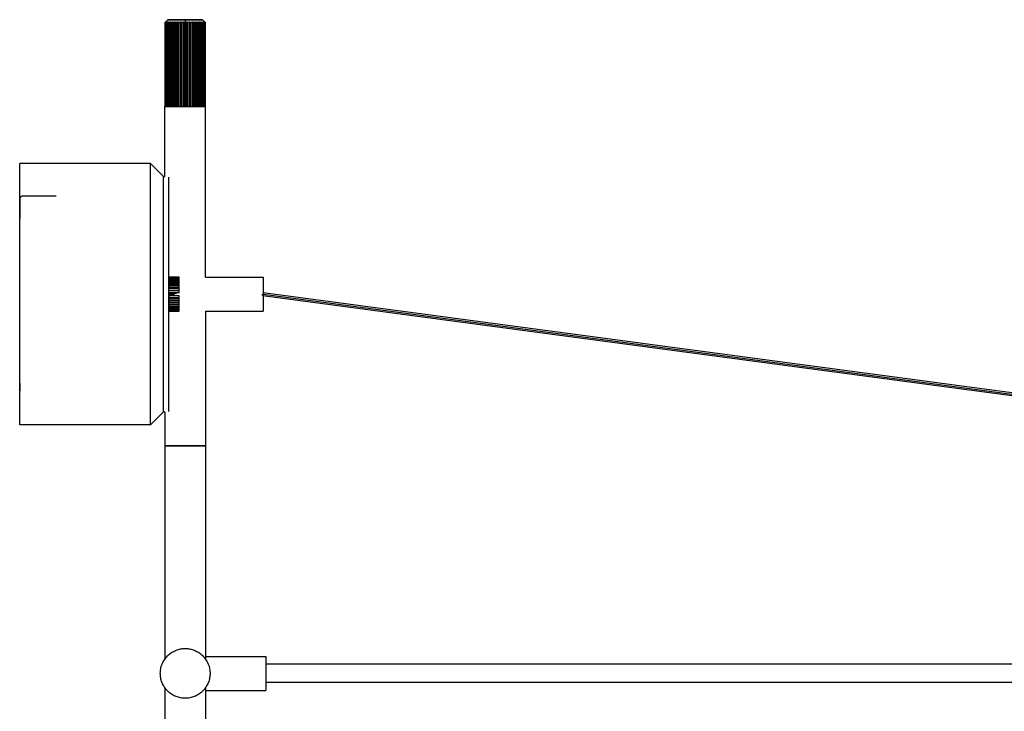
# Paper-space layout '_Izquierda' of a CAD drawing. Header units: millimetres. Extents: x -63 to 1129, y -234 to 266.
# Tile 2 of 4: x -63 to 313, y 2 to 266. Entities that reach past the tile are written whole.
import ezdxf

# ---------------------------------------------------------------- set-up
doc = ezdxf.new("R2010")
doc.units = ezdxf.units.MM

psp = doc.layouts.new('_Izquierda')

# ---------------------------------------------------------------- linework, layer by layer
at = {"color": 7, "linetype": 'Continuous', "lineweight": 25}
for p, q in [((-7.75, 264.89), (-7.75, 232.79)), ((-7.63, 264.89), (-7.63, 232.79)), ((-6.64, 266), (-7.53, 265.11)), ((-7.47, 232.79), (-7.47, 264.89)), ((-7.34, 264.89), (-7.34, 232.79)), ((-7.07, 232.79), (-7.07, 264.89)), ((-6.88, 264.89), (-6.88, 232.79)), ((-6.52, 232.79), (-6.52, 264.89)), ((-6.28, 264.89), (-6.28, 232.79)), ((-5.83, 232.79), (-5.83, 264.89)), ((-5.53, 264.89), (-5.53, 232.79)), ((-5, 232.79), (-5, 264.89)), ((-4.69, 232.79), (-4.69, 265.11)), ((-4.66, 264.89), (-4.66, 232.79)), ((-4.06, 232.79), (-4.06, 264.89)), ((-3.76, 232.79), (-3.76, 265.11)), ((-3.68, 264.89), (-3.68, 232.79)), ((-3.03, 232.79), (-3.03, 264.89)), ((-2.75, 232.79), (-2.75, 265.11)), ((-2.63, 264.89), (-2.63, 232.79)), ((-1.94, 232.79), (-1.94, 264.89)), ((-1.68, 232.79), (-1.68, 265.11)), ((-1.51, 264.89), (-1.51, 232.79)), ((-0.8, 232.79), (-0.8, 264.89)), ((-0.56, 232.79), (-0.56, 265.11)), ((-0.36, 264.89), (-0.36, 232.79)), ((0, 266), (0, 232.79)), ((0.36, 232.79), (0.36, 264.89)), ((0.56, 232.79), (0.56, 265.11)), ((0.8, 264.89), (0.8, 232.79)), ((1.51, 232.79), (1.51, 264.89)), ((1.68, 232.79), (1.68, 265.11)), ((1.94, 264.89), (1.94, 232.79)), ((2.63, 232.79), (2.63, 264.89)), ((2.75, 232.79), (2.75, 265.11)), ((3.03, 264.89), (3.03, 232.79)), ((3.68, 232.79), (3.68, 264.89)), ((3.76, 232.79), (3.76, 265.11)), ((4.06, 264.89), (4.06, 232.79)), ((4.66, 232.79), (4.66, 264.89)), ((4.69, 232.79), (4.69, 265.11)), ((5, 264.89), (5, 232.79)), ((5.53, 232.79), (5.53, 264.89)), ((5.83, 264.89), (5.83, 232.79)), ((6.28, 232.79), (6.28, 264.89)), ((6.52, 264.89), (6.52, 232.79)), ((7.53, 265.11), (6.64, 266)), ((6.88, 232.79), (6.88, 264.89)), ((7.07, 264.89), (7.07, 232.79)), ((7.34, 232.79), (7.34, 264.89)), ((7.47, 264.89), (7.47, 232.79)), ((7.63, 232.79), (7.63, 264.89)), ((7.75, 167.5), (7.75, 264.89)), ((-7.75, 206), (-7.75, 232.79)), ((-7.75, 232.79), (-7.35, 232.79)), ((-6.88, 232.79), (-6.78, 232.79)), ((0.8, 232.79), (0.8, 232.79)), ((1.51, 232.79), (1.51, 232.79)), ((1.94, 232.79), (1.94, 232.79)), ((2.63, 232.79), (2.63, 232.79)), ((3.03, 232.79), (3.03, 232.79)), ((3.68, 232.79), (3.68, 232.79)), ((4.06, 232.79), (4.06, 232.79)), ((4.66, 232.79), (4.66, 232.79)), ((5, 232.79), (5, 232.79)), ((5.82, 232.79), (5.83, 232.79)), ((6.52, 232.79), (6.52, 232.79)), ((6.78, 232.79), (6.88, 232.79)), ((7.07, 232.79), (7.07, 232.79)), ((7.34, 232.79), (7.75, 232.79)), ((-13.25, 211), (-63.25, 211)), ((-8.25, 206), (-13.25, 211)), ((-8.25, 206), (-7.75, 206)), ((-2.25, 167.5), (-6.25, 167.5)), ((-6.25, 167.45), (-2.25, 167.45)), ((-6.25, 167.45), (-6.25, 167.4)), ((-2.25, 167.4), (-6.25, 167.4)), ((-6.25, 167.26), (-2.25, 167.26)), ((-6.25, 167.26), (-6.25, 167.15)), ((-2.25, 167.15), (-6.25, 167.15)), ((-6.25, 166.93), (-2.25, 166.93)), ((-6.25, 166.93), (-6.25, 166.77)), ((-2.25, 166.77), (-6.25, 166.77)), ((-6.25, 166.47), (-2.25, 166.47)), ((-6.25, 166.47), (-6.25, 166.27)), ((-2.25, 166.27), (-6.25, 166.27)), ((-6.25, 165.89), (-2.25, 165.89)), ((-6.25, 165.89), (-6.25, 165.64)), ((-2.25, 165.64), (-6.25, 165.64)), ((-2.25, 167.44), (-2.25, 167.45)), ((-2.25, 167.15), (-2.25, 167.26)), ((-2.25, 166.77), (-2.25, 166.93)), ((-2.25, 166.27), (-2.25, 166.47)), ((-2.25, 165.64), (-2.25, 165.89)), ((7.75, 167.5), (29.75, 167.5)), ((-6.25, 165.19), (-6.25, 164.91)), ((-6.25, 165.19), (-2.25, 165.19)), ((-6.25, 164.94), (-2.25, 164.94)), ((-2.25, 164.91), (-6.25, 164.91)), ((-6.25, 164.41), (-6.25, 164.09)), ((-6.25, 164.41), (-2.25, 164.41)), ((-6.25, 164.16), (-2.25, 164.16)), ((-2.25, 164.09), (-6.25, 164.09)), ((-6.25, 163.54), (-2.25, 163.54)), ((-6.25, 163.54), (-6.25, 163.31)), ((-6.25, 163.31), (-2.25, 163.31)), ((-2.25, 163.2), (-6.25, 163.2)), ((-6.25, 162.62), (-2.25, 162.62)), ((-6.25, 162.41), (-2.25, 162.41)), ((-2.25, 162.27), (-6.25, 162.27)), ((-2.25, 164.94), (-2.25, 165.19)), ((-2.25, 164.09), (-2.25, 164.41)), ((-2.25, 163.2), (-2.25, 163.54)), ((-2.25, 162.27), (-2.25, 162.62)), ((-6.25, 161.67), (-2.25, 161.67)), ((-6.25, 161.47), (-3.35, 161.47)), ((-4.25, 161.3), (-6.25, 161.3)), ((-4.25, 161), (-6.25, 161)), ((-6.25, 160.7), (-4.25, 160.7)), ((-6.25, 160.53), (-3.35, 160.53)), ((-2.25, 160.33), (-6.25, 160.33)), ((-6.25, 159.73), (-2.25, 159.73)), ((-6.25, 159.59), (-2.25, 159.59)), ((-2.25, 159.38), (-6.25, 159.38)), ((-6.25, 158.8), (-2.25, 158.8)), ((-6.25, 158.69), (-2.25, 158.69)), ((-6.25, 158.69), (-6.25, 158.46)), ((-2.25, 158.46), (-6.25, 158.46)), ((-2.25, 161.56), (-4.25, 161.4)), ((-4.25, 161.4), (-4.25, 161.3)), ((-4.25, 160.7), (-4.25, 160.6)), ((-4.25, 160.6), (-2.25, 160.44)), ((-2.25, 161.56), (-2.25, 161.67)), ((-2.25, 160.33), (-2.25, 160.44)), ((-2.25, 159.38), (-2.25, 159.73)), ((-2.25, 158.46), (-2.25, 158.8)), ((29.69, 160.5), (684.4, 73)), ((684.4, 74), (29.81, 161.5)), ((684.4, 74), (29.81, 161.5)), ((29.94, 161), (684.4, 73.52)), ((-6.25, 157.91), (-2.25, 157.91)), ((-6.25, 157.91), (-6.25, 157.59)), ((-6.25, 157.84), (-2.25, 157.84)), ((-2.25, 157.59), (-6.25, 157.59)), ((-6.25, 157.09), (-2.25, 157.09)), ((-6.25, 157.09), (-6.25, 156.81)), ((-6.25, 157.06), (-2.25, 157.06)), ((-2.25, 156.81), (-6.25, 156.81)), ((-6.25, 156.36), (-2.25, 156.36)), ((-6.25, 156.36), (-6.25, 156.11)), ((-2.25, 156.11), (-6.25, 156.11)), ((-6.25, 155.73), (-2.25, 155.73)), ((-6.25, 155.73), (-6.25, 155.53)), ((-2.25, 155.53), (-6.25, 155.53)), ((-6.25, 155.23), (-2.25, 155.23)), ((-6.25, 155.23), (-6.25, 155.07)), ((-2.25, 155.07), (-6.25, 155.07)), ((-6.25, 154.85), (-2.25, 154.85)), ((-6.25, 154.85), (-6.25, 154.74)), ((-2.25, 154.74), (-6.25, 154.74)), ((-6.25, 154.6), (-2.25, 154.6)), ((-6.25, 154.6), (-6.25, 154.55)), ((-2.25, 154.55), (-6.25, 154.55)), ((-6.25, 154.5), (-2.25, 154.5)), ((-2.25, 157.59), (-2.25, 157.91)), ((-2.25, 156.81), (-2.25, 157.06)), ((-2.25, 156.11), (-2.25, 156.36)), ((-2.25, 155.53), (-2.25, 155.73)), ((-2.25, 155.07), (-2.25, 155.23)), ((-2.25, 154.74), (-2.25, 154.85)), ((-2.25, 154.55), (-2.25, 154.56)), ((7.75, 154.5), (7.75, 21.36)), ((7.75, 154.5), (29.75, 154.5)), ((-8.25, 116), (-13.25, 111)), ((-8.25, 116), (-7.75, 116)), ((-7.75, 116), (-7.75, 21.35)), ((-13.25, 111), (-63.25, 111)), ((7.75, 22.5), (30.85, 22.5)), ((-7.75, 10.65), (-7.75, -84)), ((7.75, 10.64), (7.75, -122.5)), ((7.75, 9.5), (30.85, 9.5))]:
    psp.add_line(p, q, dxfattribs=at)
at = {"color": 7, "linetype": 'Continuous', "lineweight": 25, "flags": 128}
for points in [[(-49.25, 198.5), (-54.01, 198.5), (-58.33, 198.5), (-62.23, 198.5), (-62.25, 198.5), (-62.25, 198.5), (-62.25, 198.5), (-62.25, 198.5), (-62.25, 198.5), (-62.25, 198.5), (-62.48, 198.47), (-62.69, 198.4), (-62.85, 198.3), (-62.92, 198.25), (-62.98, 198.19), (-63.02, 198.14), (-63.06, 198.08), (-63.12, 197.99), (-63.16, 197.92), (-63.19, 197.76), (-63.22, 197.48), (-63.24, 196.94), (-63.25, 195.98), (-63.25, 194.39), (-63.25, 191.94), (-63.25, 189.99)], [(-63.25, 125.26), (-63.25, 125.43), (-63.25, 125.43)]]:
    psp.add_lwpolyline(points, dxfattribs=at)
at = {"color": 7, "linetype": 'Continuous', "lineweight": 25}
for points in [[(-7.75, 264.89), (-7.67, 264.97), (-7.6, 265.04), (-7.53, 265.11)], [(-7.69, 264.89), (-7.72, 264.89), (-7.74, 264.89), (-7.75, 264.89)], [(-7.44, 265.11), (-7.53, 265.04), (-7.61, 264.97), (-7.69, 264.89)], [(-7.63, 264.89), (-7.57, 264.97), (-7.51, 265.04), (-7.44, 265.11)], [(-7.47, 264.89), (-7.53, 264.89), (-7.59, 264.89), (-7.63, 264.89)], [(-7.19, 265.11), (-7.29, 265.04), (-7.38, 264.97), (-7.47, 264.89)], [(-7.34, 264.89), (-7.29, 264.97), (-7.24, 265.04), (-7.19, 265.11)], [(-7.07, 264.89), (-7.17, 264.89), (-7.26, 264.89), (-7.34, 264.89)], [(-6.78, 265.11), (-6.88, 265.04), (-6.98, 264.97), (-7.07, 264.89)], [(-6.88, 264.89), (-6.85, 264.97), (-6.82, 265.04), (-6.78, 265.11)], [(-6.52, 264.89), (-6.65, 264.89), (-6.77, 264.89), (-6.88, 264.89)], [(-6.22, 265.11), (-6.32, 265.04), (-6.42, 264.97), (-6.52, 264.89)], [(-6.28, 264.89), (-6.26, 264.97), (-6.24, 265.04), (-6.22, 265.11)], [(-5.83, 264.89), (-5.99, 264.89), (-6.14, 264.89), (-6.28, 264.89)], [(-5.52, 265.11), (-5.62, 265.04), (-5.73, 264.97), (-5.83, 264.89)], [(-5.53, 264.89), (-5.53, 264.97), (-5.52, 265.04), (-5.52, 265.11)], [(-5, 264.89), (-5.18, 264.89), (-5.36, 264.89), (-5.53, 264.89)], [(-4.69, 265.11), (-4.8, 265.04), (-4.9, 264.97), (-5, 264.89)], [(-4.66, 264.89), (-4.67, 264.97), (-4.68, 265.04), (-4.69, 265.11)], [(-4.06, 264.89), (-4.27, 264.89), (-4.47, 264.89), (-4.66, 264.89)], [(-3.76, 265.11), (-3.86, 265.04), (-3.96, 264.97), (-4.06, 264.89)], [(-3.68, 264.89), (-3.71, 264.97), (-3.74, 265.04), (-3.76, 265.11)], [(-3.03, 264.89), (-3.26, 264.89), (-3.47, 264.89), (-3.68, 264.89)], [(-2.75, 265.11), (-2.85, 265.04), (-2.94, 264.97), (-3.03, 264.89)], [(-2.63, 264.89), (-2.67, 264.97), (-2.71, 265.04), (-2.75, 265.11)], [(-1.94, 264.89), (-2.17, 264.89), (-2.4, 264.89), (-2.63, 264.89)], [(-1.68, 265.11), (-1.76, 265.04), (-1.85, 264.97), (-1.94, 264.89)], [(-1.51, 264.89), (-1.57, 264.97), (-1.62, 265.04), (-1.68, 265.11)], [(-0.8, 264.89), (-1.04, 264.89), (-1.27, 264.89), (-1.51, 264.89)], [(-0.56, 265.11), (-0.64, 265.04), (-0.72, 264.97), (-0.8, 264.89)], [(-0.36, 264.89), (-0.43, 264.97), (-0.5, 265.04), (-0.56, 265.11)], [(0, 264.89), (-0.12, 264.89), (-0.24, 264.89), (-0.36, 264.89)], [(0.36, 264.89), (0.24, 264.89), (0.12, 264.89), (0, 264.89)], [(0.56, 265.11), (0.5, 265.04), (0.43, 264.97), (0.36, 264.89)], [(0.8, 264.89), (0.72, 264.97), (0.64, 265.04), (0.56, 265.11)], [(1.51, 264.89), (1.27, 264.89), (1.04, 264.89), (0.8, 264.89)], [(1.68, 265.11), (1.62, 265.04), (1.57, 264.97), (1.51, 264.89)], [(1.94, 264.89), (1.85, 264.97), (1.76, 265.04), (1.68, 265.11)], [(2.63, 264.89), (2.4, 264.89), (2.17, 264.89), (1.94, 264.89)], [(2.75, 265.11), (2.71, 265.04), (2.67, 264.97), (2.63, 264.89)], [(3.03, 264.89), (2.94, 264.97), (2.85, 265.04), (2.75, 265.11)], [(3.68, 264.89), (3.47, 264.89), (3.26, 264.89), (3.03, 264.89)], [(3.76, 265.11), (3.74, 265.04), (3.71, 264.97), (3.68, 264.89)], [(4.06, 264.89), (3.96, 264.97), (3.86, 265.04), (3.76, 265.11)], [(4.66, 264.89), (4.47, 264.89), (4.27, 264.89), (4.06, 264.89)], [(4.69, 265.11), (4.68, 265.04), (4.67, 264.97), (4.66, 264.89)], [(5, 264.89), (4.9, 264.97), (4.8, 265.04), (4.69, 265.11)], [(5.53, 264.89), (5.36, 264.89), (5.18, 264.89), (5, 264.89)], [(5.83, 264.89), (5.73, 264.97), (5.62, 265.04), (5.52, 265.11)], [(5.52, 265.11), (5.52, 265.04), (5.53, 264.97), (5.53, 264.89)], [(6.28, 264.89), (6.14, 264.89), (5.99, 264.89), (5.83, 264.89)], [(6.52, 264.89), (6.42, 264.97), (6.32, 265.04), (6.22, 265.11)], [(6.22, 265.11), (6.24, 265.04), (6.26, 264.97), (6.28, 264.89)], [(6.88, 264.89), (6.77, 264.89), (6.65, 264.89), (6.52, 264.89)], [(7.07, 264.89), (6.98, 264.97), (6.88, 265.04), (6.78, 265.11)], [(6.78, 265.11), (6.82, 265.04), (6.85, 264.97), (6.88, 264.89)], [(7.34, 264.89), (7.26, 264.89), (7.17, 264.89), (7.07, 264.89)], [(7.47, 264.89), (7.38, 264.97), (7.29, 265.04), (7.19, 265.11)], [(7.19, 265.11), (7.24, 265.04), (7.29, 264.97), (7.34, 264.89)], [(7.69, 264.89), (7.61, 264.97), (7.53, 265.04), (7.44, 265.11)], [(7.44, 265.11), (7.51, 265.04), (7.57, 264.97), (7.63, 264.89)], [(7.63, 264.89), (7.59, 264.89), (7.53, 264.89), (7.47, 264.89)], [(7.53, 265.11), (7.6, 265.04), (7.67, 264.97), (7.75, 264.89)], [(7.75, 264.89), (7.74, 264.89), (7.72, 264.89), (7.69, 264.89)], [(-7.75, 232.79), (-7.74, 232.79), (-7.72, 232.79), (-7.69, 232.79)], [(-7.63, 232.79), (-7.59, 232.79), (-7.53, 232.79), (-7.47, 232.79)], [(-7.34, 232.79), (-7.26, 232.79), (-7.17, 232.79), (-7.07, 232.79)], [(-6.88, 232.79), (-6.77, 232.79), (-6.65, 232.79), (-6.52, 232.79)], [(-6.28, 232.79), (-6.14, 232.79), (-5.99, 232.79), (-5.83, 232.79)], [(-5.53, 232.79), (-5.36, 232.79), (-5.18, 232.79), (-5, 232.79)], [(-4.66, 232.79), (-4.47, 232.79), (-4.27, 232.79), (-4.06, 232.79)], [(-3.68, 232.79), (-3.47, 232.79), (-3.26, 232.79), (-3.03, 232.79)], [(-2.63, 232.79), (-2.4, 232.79), (-2.17, 232.79), (-1.94, 232.79)], [(-1.51, 232.79), (-1.27, 232.79), (-1.04, 232.79), (-0.8, 232.79)], [(-0.36, 232.79), (-0.24, 232.79), (-0.12, 232.79), (0, 232.79)], [(0, 232.79), (0.12, 232.79), (0.24, 232.79), (0.36, 232.79)], [(0.8, 232.79), (1.04, 232.79), (1.27, 232.79), (1.51, 232.79)], [(1.94, 232.79), (2.17, 232.79), (2.4, 232.79), (2.63, 232.79)], [(3.03, 232.79), (3.26, 232.79), (3.47, 232.79), (3.68, 232.79)], [(4.06, 232.79), (4.27, 232.79), (4.47, 232.79), (4.66, 232.79)], [(5, 232.79), (5.18, 232.79), (5.36, 232.79), (5.53, 232.79)], [(5.83, 232.79), (5.99, 232.79), (6.14, 232.79), (6.28, 232.79)], [(6.52, 232.79), (6.65, 232.79), (6.77, 232.79), (6.88, 232.79)], [(7.07, 232.79), (7.17, 232.79), (7.26, 232.79), (7.34, 232.79)], [(7.47, 232.79), (7.53, 232.79), (7.59, 232.79), (7.63, 232.79)], [(7.69, 232.79), (7.72, 232.79), (7.74, 232.79), (7.75, 232.79)], [(-2.25, 167.45), (-2.25, 167.48), (-2.25, 167.49), (-2.25, 167.5)], [(-2.25, 167.26), (-2.25, 167.32), (-2.25, 167.36), (-2.25, 167.4)], [(-2.25, 166.93), (-2.25, 167.02), (-2.25, 167.09), (-2.25, 167.15)], [(-2.25, 166.47), (-2.25, 166.58), (-2.25, 166.68), (-2.25, 166.77)], [(-2.25, 165.89), (-2.25, 166.02), (-2.25, 166.15), (-2.25, 166.27)], [(-2.25, 165.19), (-2.25, 165.35), (-2.25, 165.5), (-2.25, 165.64)], [(-2.25, 164.41), (-2.25, 164.58), (-2.25, 164.75), (-2.25, 164.91)], [(-2.25, 163.54), (-2.25, 163.73), (-2.25, 163.91), (-2.25, 164.09)], [(-2.25, 162.62), (-2.25, 162.82), (-2.25, 163.01), (-2.25, 163.2)], [(-2.25, 161.67), (-2.25, 161.87), (-2.25, 162.07), (-2.25, 162.27)], [(-4.25, 161), (-4.25, 161.1), (-4.25, 161.2), (-4.25, 161.3)], [(-4.25, 160.7), (-4.25, 160.8), (-4.25, 160.9), (-4.25, 161)], [(-2.25, 159.73), (-2.25, 159.93), (-2.25, 160.13), (-2.25, 160.33)], [(-2.25, 158.8), (-2.25, 158.99), (-2.25, 159.18), (-2.25, 159.38)], [(-2.25, 157.91), (-2.25, 158.09), (-2.25, 158.27), (-2.25, 158.46)], [(-2.25, 157.09), (-2.25, 157.25), (-2.25, 157.42), (-2.25, 157.59)], [(-2.25, 156.36), (-2.25, 156.5), (-2.25, 156.65), (-2.25, 156.81)], [(-2.25, 155.73), (-2.25, 155.85), (-2.25, 155.98), (-2.25, 156.11)], [(-2.25, 155.23), (-2.25, 155.32), (-2.25, 155.42), (-2.25, 155.53)], [(-2.25, 154.85), (-2.25, 154.91), (-2.25, 154.98), (-2.25, 155.07)], [(-2.25, 154.6), (-2.25, 154.64), (-2.25, 154.68), (-2.25, 154.74)], [(-2.25, 154.5), (-2.25, 154.51), (-2.25, 154.52), (-2.25, 154.55)]]:
    psp.add_open_spline(points, degree=3, dxfattribs=at)
for points, knots in [([(-7.64, 265), (-7.64, 265), (-7.68, 264.96), (-7.72, 264.93), (-7.75, 264.89)], [0, 0, 0, 0, 0.117984, 1, 1, 1, 1]), ([(0, 266), (-0.39, 266), (-0.8, 266), (-1.62, 266), (-2.04, 266), (-2.85, 266), (-3.26, 266), (-4.01, 266), (-4.37, 266), (-5.02, 266), (-5.31, 266), (-5.81, 266), (-6.01, 266), (-6.34, 266), (-6.46, 266), (-6.61, 266), (-6.64, 266), (-6.64, 266), (-6.61, 266), (-6.46, 266), (-6.34, 266), (-6.01, 266), (-5.81, 266), (-5.31, 266), (-5.02, 266), (-4.37, 266), (-4.01, 266), (-3.26, 266), (-2.85, 266), (-2.04, 266), (-1.62, 266), (-0.8, 266), (-0.39, 266), (0, 266)], [0, 0, 0, 0, 0.0625, 0.0625, 0.125, 0.125, 0.1875, 0.1875, 0.25, 0.25, 0.3125, 0.3125, 0.375, 0.375, 0.4375, 0.4375, 0.5, 0.5, 0.5625, 0.5625, 0.625, 0.625, 0.6875, 0.6875, 0.75, 0.75, 0.8125, 0.8125, 0.875, 0.875, 0.9375, 0.9375, 1, 1, 1, 1]), ([(0, 266), (0.39, 266), (0.8, 266), (1.62, 266), (2.04, 266), (2.85, 266), (3.26, 266), (4.01, 266), (4.37, 266), (5.02, 266), (5.31, 266), (5.81, 266), (6.01, 266), (6.34, 266), (6.46, 266), (6.61, 266), (6.64, 266), (6.64, 266), (6.61, 266), (6.46, 266), (6.34, 266), (6.01, 266), (5.81, 266), (5.31, 266), (5.02, 266), (4.37, 266), (4.01, 266), (3.26, 266), (2.85, 266), (2.04, 266), (1.62, 266), (0.8, 266), (0.39, 266), (0, 266)], [0, 0, 0, 0, 0.0625, 0.0625, 0.125, 0.125, 0.1875, 0.1875, 0.25, 0.25, 0.3125, 0.3125, 0.375, 0.375, 0.4375, 0.4375, 0.5, 0.5, 0.5625, 0.5625, 0.625, 0.625, 0.6875, 0.6875, 0.75, 0.75, 0.8125, 0.8125, 0.875, 0.875, 0.9375, 0.9375, 1, 1, 1, 1]), ([(-7.69, 232.79), (-7.59, 232.79), (-7.37, 232.79), (-5.62, 232.79), (-3.01, 232.79), (0, 232.79), (3.01, 232.79), (5.6, 232.79), (7.23, 232.79), (7.44, 232.79), (7.52, 232.79)], [0, 0, 0, 0, 0.112613, 0.251705, 0.390798, 0.519302, 0.647807, 0.786899, 0.925991, 1, 1, 1, 1]), ([(-63.25, 111), (-63.25, 111), (-63.25, 111.26), (-63.25, 112.41), (-63.25, 113.29), (-63.25, 115.73), (-63.25, 117.28), (-63.25, 121.02), (-63.25, 123.2), (-63.25, 128.09), (-63.25, 130.78), (-63.25, 136.5), (-63.25, 139.52), (-63.25, 145.67), (-63.25, 148.81), (-63.25, 155), (-63.25, 158.05), (-63.25, 163.95), (-63.25, 167), (-63.25, 173.19), (-63.25, 176.33), (-63.25, 182.48), (-63.25, 185.5), (-63.25, 191.22), (-63.25, 193.91), (-63.25, 198.8), (-63.25, 200.98), (-63.25, 204.72), (-63.25, 206.27), (-63.25, 208.71), (-63.25, 209.59), (-63.25, 210.74), (-63.25, 211), (-63.25, 211)], [0, 0, 0, 0, 0.0625, 0.0625, 0.125, 0.125, 0.1875, 0.1875, 0.25, 0.25, 0.3125, 0.3125, 0.375, 0.375, 0.4375, 0.4375, 0.5, 0.5, 0.5625, 0.5625, 0.625, 0.625, 0.6875, 0.6875, 0.75, 0.75, 0.8125, 0.8125, 0.875, 0.875, 0.9375, 0.9375, 1, 1, 1, 1]), ([(-13.25, 111), (-13.25, 111), (-13.25, 111.26), (-13.25, 112.41), (-13.25, 113.29), (-13.25, 115.73), (-13.25, 117.28), (-13.25, 121.02), (-13.25, 123.2), (-13.25, 128.09), (-13.25, 130.78), (-13.25, 136.5), (-13.25, 139.52), (-13.25, 145.67), (-13.25, 148.81), (-13.25, 155), (-13.25, 158.05), (-13.25, 163.95), (-13.25, 167), (-13.25, 173.19), (-13.25, 176.33), (-13.25, 182.48), (-13.25, 185.5), (-13.25, 191.22), (-13.25, 193.91), (-13.25, 198.8), (-13.25, 200.98), (-13.25, 204.72), (-13.25, 206.27), (-13.25, 208.71), (-13.25, 209.59), (-13.25, 210.74), (-13.25, 211), (-13.25, 211)], [0, 0, 0, 0, 0.0625, 0.0625, 0.125, 0.125, 0.1875, 0.1875, 0.25, 0.25, 0.3125, 0.3125, 0.375, 0.375, 0.4375, 0.4375, 0.5, 0.5, 0.5625, 0.5625, 0.625, 0.625, 0.6875, 0.6875, 0.75, 0.75, 0.8125, 0.8125, 0.875, 0.875, 0.9375, 0.9375, 1, 1, 1, 1]), ([(-8.25, 116), (-8.25, 116), (-8.25, 116.24), (-8.25, 117.27), (-8.25, 118.06), (-8.25, 120.26), (-8.25, 121.65), (-8.25, 125.02), (-8.25, 126.98), (-8.25, 131.38), (-8.25, 133.8), (-8.25, 138.95), (-8.25, 141.67), (-8.25, 147.21), (-8.25, 150.03), (-8.25, 155.6), (-8.25, 158.35), (-8.25, 163.65), (-8.25, 166.4), (-8.25, 171.97), (-8.25, 174.79), (-8.25, 180.33), (-8.25, 183.05), (-8.25, 188.2), (-8.25, 190.62), (-8.25, 195.02), (-8.25, 196.98), (-8.25, 200.35), (-8.25, 201.74), (-8.25, 203.94), (-8.25, 204.73), (-8.25, 205.76), (-8.25, 206), (-8.25, 206)], [0, 0, 0, 0, 0.0625, 0.0625, 0.125, 0.125, 0.1875, 0.1875, 0.25, 0.25, 0.3125, 0.3125, 0.375, 0.375, 0.4375, 0.4375, 0.5, 0.5, 0.5625, 0.5625, 0.625, 0.625, 0.6875, 0.6875, 0.75, 0.75, 0.8125, 0.8125, 0.875, 0.875, 0.9375, 0.9375, 1, 1, 1, 1]), ([(-8.25, 116), (-8.25, 116), (-8.25, 116.24), (-8.25, 117.27), (-8.25, 118.06), (-8.25, 120.26), (-8.25, 121.65), (-8.25, 125.02), (-8.25, 126.98), (-8.25, 131.38), (-8.25, 133.8), (-8.25, 138.95), (-8.25, 141.67), (-8.25, 147.21), (-8.25, 150.03), (-8.25, 155.6), (-8.25, 158.35), (-8.25, 163.65), (-8.25, 166.4), (-8.25, 171.97), (-8.25, 174.79), (-8.25, 180.33), (-8.25, 183.05), (-8.25, 188.2), (-8.25, 190.62), (-8.25, 195.02), (-8.25, 196.98), (-8.25, 200.35), (-8.25, 201.74), (-8.25, 203.94), (-8.25, 204.73), (-8.25, 205.76), (-8.25, 206), (-8.25, 206)], [0, 0, 0, 0, 0.0625, 0.0625, 0.125, 0.125, 0.1875, 0.1875, 0.25, 0.25, 0.3125, 0.3125, 0.375, 0.375, 0.4375, 0.4375, 0.5, 0.5, 0.5625, 0.5625, 0.625, 0.625, 0.6875, 0.6875, 0.75, 0.75, 0.8125, 0.8125, 0.875, 0.875, 0.9375, 0.9375, 1, 1, 1, 1]), ([(-6.25, 116.21), (-6.25, 116.27), (-6.25, 116.45), (-6.25, 117.87), (-6.25, 120.46), (-6.25, 124.23), (-6.25, 129.03), (-6.25, 134.71), (-6.25, 141), (-6.25, 147.64), (-6.25, 154.35), (-6.25, 161), (-6.25, 167.65), (-6.25, 174.36), (-6.25, 181), (-6.25, 187.29), (-6.25, 192.97), (-6.25, 197.77), (-6.25, 201.54), (-6.25, 204.13), (-6.25, 205.55), (-6.25, 205.73), (-6.25, 205.79)], [0, 0, 0, 0, 0.027241, 0.077919, 0.130588, 0.184675, 0.239499, 0.294322, 0.348409, 0.401078, 0.451756, 0.5, 0.548244, 0.598922, 0.651591, 0.705678, 0.760501, 0.815325, 0.869412, 0.922081, 0.972759, 1, 1, 1, 1]), ([(-6.25, 165.64), (-6.25, 165.62), (-6.25, 165.14), (-6.25, 164.26), (-6.25, 163.42)], [0, 0, 0, 0, 0.028633, 1, 1, 1, 1]), ([(29.75, 167.5), (29.75, 167.5), (29.75, 167.47), (29.75, 167.32), (29.75, 167.2), (29.75, 166.89), (29.75, 166.68), (29.75, 166.2), (29.75, 165.91), (29.75, 165.28), (29.75, 164.93), (29.75, 164.19), (29.75, 163.79), (29.75, 162.99), (29.75, 162.59), (29.75, 161.78), (29.75, 161.38), (29.75, 160.62), (29.75, 160.22), (29.75, 159.41), (29.75, 159.01), (29.75, 158.21), (29.75, 157.81), (29.75, 157.07), (29.75, 156.72), (29.75, 156.09), (29.75, 155.8), (29.75, 155.32), (29.75, 155.11), (29.75, 154.8), (29.75, 154.68), (29.75, 154.53), (29.75, 154.5), (29.75, 154.5)], [0, 0, 0, 0, 0.0625, 0.0625, 0.125, 0.125, 0.1875, 0.1875, 0.25, 0.25, 0.3125, 0.3125, 0.375, 0.375, 0.4375, 0.4375, 0.5, 0.5, 0.5625, 0.5625, 0.625, 0.625, 0.6875, 0.6875, 0.75, 0.75, 0.8125, 0.8125, 0.875, 0.875, 0.9375, 0.9375, 1, 1, 1, 1]), ([(-6.25, 160.81), (-6.25, 160.03), (-6.25, 158.93), (-6.25, 158.07), (-6.25, 157.81)], [0, 0, 0, 0, 0.700306, 1, 1, 1, 1]), ([(29.69, 160.51), (29.67, 160.51), (29.62, 160.53), (29.57, 160.64), (29.55, 160.81), (29.56, 160.94), (29.56, 161)], [0, 0, 0, 0, 0.222901, 0.488678, 0.754454, 1, 1, 1, 1]), ([(29.81, 161.49), (29.83, 161.49), (29.88, 161.47), (29.93, 161.36), (29.95, 161.19), (29.94, 161.06), (29.94, 161)], [0, 0, 0, 0, 0.2229009, 0.4886776, 0.7544543, 1, 1, 1, 1]), ([(-6.25, 156.88), (-6.25, 156.7), (-6.25, 156.49), (-6.25, 156.38), (-6.25, 156.36)], [0, 0, 0, 0, 0.880633, 1, 1, 1, 1]), ([(-63.25, 127.01), (-63.25, 126.77), (-63.25, 126.28), (-63.25, 125.75), (-63.25, 125.07), (-63.25, 124.63), (-63.24, 124.38), (-63.22, 124.22), (-63.17, 124.09), (-63.13, 124.01), (-63.1, 123.97), (-63.09, 123.95), (-63.07, 123.93), (-63.07, 123.92)], [0, 0, 0, 0, 0.104768, 0.203944, 0.475551, 0.697854, 0.858337, 0.957241, 0.984072, 0.992293, 0.995354, 0.99796, 1, 1, 1, 1]), ([(-7.75, 103), (-7.75, 103), (-7.71, 103), (-7.53, 103), (-7.4, 103), (-7.02, 103), (-6.78, 103), (-6.2, 103), (-5.86, 103), (-5.1, 103), (-4.69, 103), (-3.8, 103), (-3.33, 103), (-2.38, 103), (-1.89, 103), (-0.93, 103), (-0.46, 103), (0.45, 103), (0.93, 103), (1.89, 103), (2.37, 103), (3.33, 103), (3.79, 103), (4.68, 103), (5.1, 103), (5.86, 103), (6.19, 103), (6.77, 103), (7.01, 103), (7.39, 103), (7.53, 103), (7.71, 103), (7.75, 103), (7.75, 103)], [0, 0, 0, 0, 0.0625, 0.0625, 0.125, 0.125, 0.1875, 0.1875, 0.25, 0.25, 0.3125, 0.3125, 0.375, 0.375, 0.4375, 0.4375, 0.5, 0.5, 0.5625, 0.5625, 0.625, 0.625, 0.6875, 0.6875, 0.75, 0.75, 0.8125, 0.8125, 0.875, 0.875, 0.9375, 0.9375, 1, 1, 1, 1]), ([(7.75, 103), (7.75, 103), (7.71, 103), (7.53, 103), (7.39, 103), (7.01, 103), (6.77, 103), (6.19, 103), (5.86, 103), (5.1, 103), (4.68, 103), (3.79, 103), (3.33, 103), (2.37, 103), (1.89, 103), (0.93, 103), (0.45, 103), (-0.46, 103), (-0.93, 103), (-1.89, 103), (-2.38, 103), (-3.33, 103), (-3.8, 103), (-4.69, 103), (-5.1, 103), (-5.86, 103), (-6.2, 103), (-6.78, 103), (-7.02, 103), (-7.4, 103), (-7.53, 103), (-7.71, 103), (-7.75, 103), (-7.75, 103)], [0, 0, 0, 0, 0.0625, 0.0625, 0.125, 0.125, 0.1875, 0.1875, 0.25, 0.25, 0.3125, 0.3125, 0.375, 0.375, 0.4375, 0.4375, 0.5, 0.5, 0.5625, 0.5625, 0.625, 0.625, 0.6875, 0.6875, 0.75, 0.75, 0.8125, 0.8125, 0.875, 0.875, 0.9375, 0.9375, 1, 1, 1, 1]), ([(-5.57, 103), (-5.52, 103), (-5.41, 103), (-4.22, 103), (-2.39, 103), (-0.93, 103), (-0.22, 103)], [0, 0, 0, 0, 0.220359, 0.487005, 0.753651, 1, 1, 1, 1]), ([(1.85, 103), (2.38, 103), (2.89, 103), (3.81, 103), (4.23, 103), (4.89, 103), (5.15, 103), (5.49, 103), (5.57, 103), (5.59, 103)], [0, 0, 0, 0, 0.25, 0.25, 0.5, 0.5, 0.75, 0.75, 1, 1, 1, 1]), ([(0, 6.5), (-0.56, 6.5), (-1.14, 6.55), (-2.32, 6.77), (-2.91, 6.94), (-4.08, 7.4), (-4.66, 7.69), (-5.74, 8.4), (-6.25, 8.82), (-7.18, 9.75), (-7.6, 10.26), (-8.31, 11.34), (-8.6, 11.92), (-9.06, 13.09), (-9.23, 13.68), (-9.45, 14.86), (-9.5, 15.44), (-9.5, 16.56), (-9.45, 17.14), (-9.23, 18.32), (-9.06, 18.91), (-8.6, 20.08), (-8.31, 20.66), (-7.6, 21.74), (-7.18, 22.25), (-6.25, 23.18), (-5.74, 23.6), (-4.66, 24.31), (-4.08, 24.6), (-2.91, 25.06), (-2.32, 25.23), (-1.14, 25.45), (-0.56, 25.5), (0, 25.5)], [0, 0, 0, 0, 0.0625, 0.0625, 0.125, 0.125, 0.1875, 0.1875, 0.25, 0.25, 0.3125, 0.3125, 0.375, 0.375, 0.4375, 0.4375, 0.5, 0.5, 0.5625, 0.5625, 0.625, 0.625, 0.6875, 0.6875, 0.75, 0.75, 0.8125, 0.8125, 0.875, 0.875, 0.9375, 0.9375, 1, 1, 1, 1]), ([(0, 25.5), (0.56, 25.5), (1.14, 25.45), (2.32, 25.23), (2.91, 25.06), (4.08, 24.6), (4.66, 24.31), (5.74, 23.6), (6.25, 23.18), (7.18, 22.25), (7.6, 21.74), (8.31, 20.66), (8.6, 20.08), (9.06, 18.91), (9.23, 18.32), (9.45, 17.14), (9.5, 16.56), (9.5, 15.44), (9.45, 14.86), (9.23, 13.68), (9.06, 13.09), (8.6, 11.92), (8.31, 11.34), (7.6, 10.26), (7.18, 9.75), (6.25, 8.82), (5.74, 8.4), (4.66, 7.69), (4.08, 7.4), (2.91, 6.94), (2.32, 6.77), (1.14, 6.55), (0.56, 6.5), (0, 6.5)], [0, 0, 0, 0, 0.0625, 0.0625, 0.125, 0.125, 0.1875, 0.1875, 0.25, 0.25, 0.3125, 0.3125, 0.375, 0.375, 0.4375, 0.4375, 0.5, 0.5, 0.5625, 0.5625, 0.625, 0.625, 0.6875, 0.6875, 0.75, 0.75, 0.8125, 0.8125, 0.875, 0.875, 0.9375, 0.9375, 1, 1, 1, 1]), ([(30.85, 22.5), (30.85, 22.5), (30.85, 22.47), (30.85, 22.32), (30.85, 22.2), (30.85, 21.89), (30.85, 21.68), (30.85, 21.2), (30.85, 20.91), (30.85, 20.28), (30.85, 19.93), (30.85, 19.19), (30.85, 18.79), (30.85, 17.99), (30.85, 17.59), (30.85, 16.78), (30.85, 16.38), (30.85, 15.62), (30.85, 15.22), (30.85, 14.41), (30.85, 14.01), (30.85, 13.21), (30.85, 12.81), (30.85, 12.07), (30.85, 11.72), (30.85, 11.09), (30.85, 10.8), (30.85, 10.32), (30.85, 10.11), (30.85, 9.8), (30.85, 9.68), (30.85, 9.53), (30.85, 9.5), (30.85, 9.5)], [0, 0, 0, 0, 0.0625, 0.0625, 0.125, 0.125, 0.1875, 0.1875, 0.25, 0.25, 0.3125, 0.3125, 0.375, 0.375, 0.4375, 0.4375, 0.5, 0.5, 0.5625, 0.5625, 0.625, 0.625, 0.6875, 0.6875, 0.75, 0.75, 0.8125, 0.8125, 0.875, 0.875, 0.9375, 0.9375, 1, 1, 1, 1]), ([(684.4, 19.5), (680.27, 19.5), (669.26, 19.5), (651.39, 19.5), (630.83, 19.5), (610.36, 19.5), (589.72, 19.5), (568.98, 19.5), (548.28, 19.5), (528.01, 19.5), (508.24, 19.5), (489.01, 19.5), (469.8, 19.5), (450.67, 19.5), (431.68, 19.5), (413.32, 19.5), (395.55, 19.5), (378.28, 19.5), (361.43, 19.5), (346.62, 19.5), (333.67, 19.5), (322.49, 19.5), (311.33, 19.5), (300.16, 19.5), (288.87, 19.5), (277.26, 19.5), (265.17, 19.5), (252.49, 19.5), (239.16, 19.5), (225.17, 19.5), (210.62, 19.5), (195.58, 19.5), (180.16, 19.5), (164.48, 19.5), (148.58, 19.5), (131.16, 19.5), (112.26, 19.5), (91.93, 19.5), (71.58, 19.5), (51.22, 19.5), (37.64, 19.5), (30.85, 19.5)], [0, 0, 0, 0, 0.016539, 0.044015, 0.071488, 0.098965, 0.126436, 0.155218, 0.183996, 0.212779, 0.241558, 0.270339, 0.29912, 0.330518, 0.361917, 0.393318, 0.424718, 0.456117, 0.487519, 0.518921, 0.54051, 0.562098, 0.583687, 0.605276, 0.626864, 0.648451, 0.670039, 0.691624, 0.713207, 0.734791, 0.756377, 0.77796, 0.799545, 0.82113, 0.842716, 0.864303, 0.89144, 0.91858, 0.945721, 0.972859, 1, 1, 1, 1]), ([(684.4, 12.5), (680.27, 12.5), (669.26, 12.5), (651.39, 12.5), (630.83, 12.5), (610.36, 12.5), (589.72, 12.5), (568.98, 12.5), (548.28, 12.5), (528.01, 12.5), (508.24, 12.5), (489.01, 12.5), (469.8, 12.5), (450.67, 12.5), (431.68, 12.5), (413.32, 12.5), (395.55, 12.5), (378.28, 12.5), (361.43, 12.5), (346.62, 12.5), (333.67, 12.5), (322.49, 12.5), (311.33, 12.5), (300.16, 12.5), (288.87, 12.5), (277.26, 12.5), (265.17, 12.5), (252.49, 12.5), (239.16, 12.5), (225.17, 12.5), (210.62, 12.5), (195.58, 12.5), (180.16, 12.5), (164.48, 12.5), (148.58, 12.5), (131.16, 12.5), (112.26, 12.5), (91.93, 12.5), (71.58, 12.5), (51.22, 12.5), (37.64, 12.5), (30.85, 12.5)], [0, 0, 0, 0, 0.016539, 0.044015, 0.071488, 0.098965, 0.126436, 0.155218, 0.183996, 0.212779, 0.241558, 0.270339, 0.29912, 0.330518, 0.361917, 0.393318, 0.424718, 0.456117, 0.487519, 0.518921, 0.54051, 0.562098, 0.583687, 0.605276, 0.626864, 0.648451, 0.670039, 0.691624, 0.713207, 0.734791, 0.756377, 0.77796, 0.799545, 0.82113, 0.842716, 0.864303, 0.89144, 0.91858, 0.945721, 0.972859, 1, 1, 1, 1])]:
    psp.add_open_spline(points, degree=3, knots=knots, dxfattribs=at)

doc.saveas('drawing.dxf')
